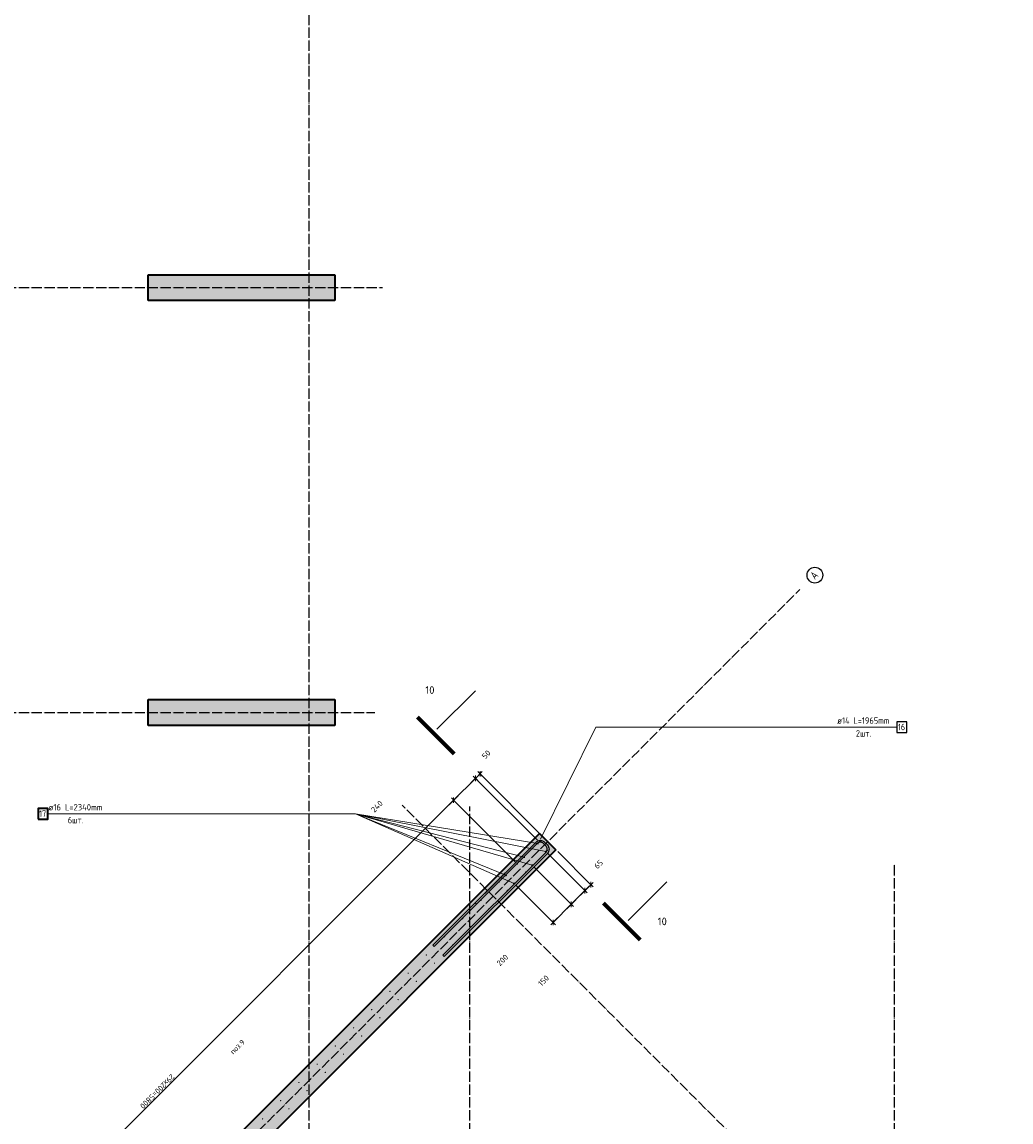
# Model space of a CAD drawing. Header units: millimetres. Extents: x -2995 to 60896, y -2809 to 57831.
# Tile 26 of 169: x 11670 to 19354, y 18619 to 27163. Entities that reach past the tile are written whole.
import ezdxf

# ---------------------------------------------------------------- set-up
doc = ezdxf.new("R2010")
doc.units = ezdxf.units.MM
doc.header["$PDMODE"] = 65
doc.linetypes.add('______11', pattern=[100, 80, -10, 0, -10])
doc.linetypes.add('______5', pattern=[220, 160, -20, 20, -20])
for name, color, linetype, lineweight in [('Standard', 7, 'Continuous', 25), ('Арм.стержн. вертикальными 1', 22, 'Continuous', 35), ('Арм.стержн.горизонт. 2', 202, 'Continuous', 35), ('Обозначение разреза_ общее', 7, 'Continuous', 25), ('Размерная линия_ общее', 7, 'Continuous', 13)]:
    doc.layers.add(name, color=color, linetype=linetype, lineweight=lineweight)
doc.layers.add('Арм.стержн. вертикальными 2', color=7, linetype='Continuous', lineweight=35, true_color=0x006e00)
doc.layers.add('Осевая линия_ общее', color=7, linetype='______5', lineweight=13, true_color=0xa0a0a0)
doc.styles.add('ISOCPEUR', font='ISOCPEUR')
doc.dimstyles.new('DIMSTYLE_16', dxfattribs={"dimtxt": 44, "dimasz": 50, "dimexe": 0, "dimexo": 0, "dimgap": 22, "dimtad": 0, "dimdec": 0, "dimrnd": 5, "dimzin": 12, "dimdsep": 46, "dimtxsty": 'ISOCPEUR', "dimblk1": 'ALL_ML_STRICH', "dimblk2": 'ALL_ML_STRICH', "dimsah": 1, "dimcen": 0, "dimclrd": 7, "dimclre": 256, "dimclrt": 7, "dimadec": 0, "dimazin": 0, "dimtfac": 1, "dimtdec": 0, "dimtix": 1, "dimtmove": 2, "dimatfit": 3, "dimfxl": 0, "dimtzin": 0, "dimlwd": 0, "dimlwe": -3, "dimarcsym": 0})
doc.dimstyles.new('DIMSTYLE_3', dxfattribs={"dimtxt": 44, "dimasz": 50, "dimexe": 0, "dimexo": 0, "dimgap": 22, "dimtad": 2, "dimdec": 0, "dimrnd": 5, "dimzin": 12, "dimdsep": 46, "dimtxsty": 'ISOCPEUR', "dimblk1": 'ALL_ML_STRICH', "dimblk2": 'ALL_ML_STRICH', "dimsah": 1, "dimcen": 0, "dimclrd": 7, "dimclre": 256, "dimclrt": 7, "dimadec": 0, "dimazin": 0, "dimtfac": 1, "dimtdec": 0, "dimtix": 1, "dimtmove": 2, "dimatfit": 3, "dimfxl": 0, "dimtvp": 1.2, "dimtzin": 0, "dimlwd": 0, "dimlwe": -3, "dimarcsym": 0})
doc.dimstyles.new('DIMSTYLE_5', dxfattribs={"dimtxt": 44, "dimasz": 50, "dimexe": 0, "dimexo": 0, "dimgap": 22, "dimtad": 2, "dimdec": 0, "dimrnd": 5, "dimzin": 12, "dimdsep": 46, "dimtxsty": 'ISOCPEUR', "dimblk1": 'ALL_ML_STRICH', "dimblk2": 'ALL_ML_STRICH', "dimsah": 1, "dimcen": 0, "dimclrd": 7, "dimclre": 256, "dimclrt": 7, "dimadec": 0, "dimazin": 0, "dimtfac": 1, "dimtdec": 0, "dimtix": 1, "dimtmove": 2, "dimatfit": 3, "dimfxl": 0, "dimtzin": 0, "dimlwd": 0, "dimlwe": -3, "dimarcsym": 0})

# ---------------------------------------------------------------- blocks, each defined once
blk = doc.blocks.new('СЛОЖНЫЙ_ОБЪЕКТ_0')
at = {"layer": 'Осевая линия_ общее', "color": 253, "linetype": '______11', "lineweight": -3, "true_color": 0xa0a0a0, "transparency": 33554687}
for p, q in [((13900, -2590), (13900, 47490)), ((-2770, 25100), (14470, 25100)), ((552.2, 5594.3), (17713.7, 22755.7)), ((-2770, 21800), (14410, 21800)), ((21086.6, 14616.9), (14623.6, 21079.9)), ((15150, -2590), (15150, 21070)), ((18450, -2590), (18450, 20630))]:
    blk.add_line(p, q, dxfattribs=at)
at = {"layer": 'Осевая линия_ общее', "color": 7, "linetype": 'Continuous', "lineweight": 25, "transparency": 33554687}
blk.add_circle((17830.4, 22866.9), 61.2, dxfattribs=at)
at = {"layer": 'Осевая линия_ общее', "color": 7, "linetype": 'Continuous', "lineweight": 25, "transparency": 33554687, "insert": (17829.7, 22829.4), "char_height": 60, "width": 78.529, "attachment_point": 7, "rotation": 45, "style": 'ISOCPEUR'}
blk.add_mtext('\\W0.82;А', dxfattribs=at)
blk = doc.blocks.new('ALL_ML_STRICH')
at = {"color": 0, "linetype": 'ByBlock', "lineweight": -2}
for p, q in [((-1, 0), (0.5, 0)), ((-0.3, -0.3), (0.3, 0.3)), ((0, -0.5), (0, 0.5))]:
    blk.add_line(p, q, dxfattribs=at)
blk = doc.blocks.new('*D632')
at = {"layer": 'DEFPOINTS', "color": 7, "linetype": 'Continuous', "lineweight": 13, "transparency": 33554687}
for p in [(15228.4, 21323.6), (15688.2, 20793.2), (15723.5, 20828.5)]:
    blk.add_point(p, dxfattribs=at)
at = {"layer": 'Размерная линия_ общее', "color": 7, "linetype": 'Continuous', "lineweight": -2, "transparency": 33554687}
blk.add_line((15228.4, 21323.6), (15193.1, 21288.3), dxfattribs=at)
at = {"layer": 'Размерная линия_ общее', "color": 253, "linetype": 'Continuous', "lineweight": -2, "true_color": 0xa0a0a0, "transparency": 33554687}
for p, q in [((15674, 20807.3), (15193.1, 21288.3)), ((15709.4, 20842.7), (15228.4, 21323.6))]:
    blk.add_line(p, q, dxfattribs=at)
at = {"layer": 'Размерная линия_ общее', "color": 7, "linetype": 'Continuous', "lineweight": 13, "transparency": 33554687, "xscale": 49.99999999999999, "yscale": 50, "zscale": 50}
for p, rotation in [((15193.1, 21288.3), 225.0000000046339), ((15228.4, 21323.6), 45.00000000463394)]:
    blk.add_blockref('ALL_ML_STRICH', p, dxfattribs=dict(at, rotation=rotation))
at = {"layer": 'Размерная линия_ общее', "color": 7, "linetype": 'Continuous', "lineweight": 13, "transparency": 33554687, "insert": (15276.7, 21473.5), "char_height": 44, "width": 88, "attachment_point": 5, "rotation": 45, "style": 'ISOCPEUR'}
blk.add_mtext('\\A1;{50}', dxfattribs=at)
blk = doc.blocks.new('*D633')
at = {"layer": 'DEFPOINTS', "color": 7, "linetype": 'Continuous', "lineweight": 13, "transparency": 33554687}
for p in [(15193.1, 21288.3), (15688.2, 20793.2), (15518.5, 20623.5)]:
    blk.add_point(p, dxfattribs=at)
at = {"layer": 'Размерная линия_ общее', "color": 7, "linetype": 'Continuous', "lineweight": -2, "transparency": 33554687}
blk.add_line((15193.1, 21288.3), (15023.4, 21118.6), dxfattribs=at)
at = {"layer": 'Размерная линия_ общее', "color": 253, "linetype": 'Continuous', "lineweight": -2, "true_color": 0xa0a0a0, "transparency": 33554687}
for p, q in [((15674, 20807.3), (15193.1, 21288.3)), ((15504.3, 20637.6), (15023.4, 21118.6))]:
    blk.add_line(p, q, dxfattribs=at)
at = {"layer": 'Размерная линия_ общее', "color": 7, "linetype": 'Continuous', "lineweight": 13, "transparency": 33554687, "xscale": 49.99999999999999, "yscale": 50, "zscale": 50}
for p, rotation in [((15193.1, 21288.3), 45.00000000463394), ((15023.4, 21118.6), 225.0000000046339)]:
    blk.add_blockref('ALL_ML_STRICH', p, dxfattribs=dict(at, rotation=rotation))
at = {"layer": 'Размерная линия_ общее', "color": 7, "linetype": 'Continuous', "lineweight": 13, "transparency": 33554687, "insert": (14427.3, 21070.4), "char_height": 44, "width": 132, "attachment_point": 5, "rotation": 45, "style": 'ISOCPEUR'}
blk.add_mtext('\\A1;{240}', dxfattribs=at)
blk = doc.blocks.new('*D634')
at = {"layer": 'DEFPOINTS', "color": 7, "linetype": 'Continuous', "lineweight": 13, "transparency": 33554687}
for p in [(15023.4, 21118.6), (15518.5, 20623.5), (11417.2, 16522.2)]:
    blk.add_point(p, dxfattribs=at)
at = {"layer": 'Размерная линия_ общее', "color": 7, "linetype": 'Continuous', "lineweight": -2, "transparency": 33554687}
blk.add_line((15023.4, 21118.6), (10922.1, 17017.3), dxfattribs=at)
at = {"layer": 'Размерная линия_ общее', "color": 253, "linetype": 'Continuous', "lineweight": -2, "true_color": 0xa0a0a0, "transparency": 33554687}
for p, q in [((15504.3, 20637.6), (15023.4, 21118.6)), ((11403.1, 16536.4), (10922.1, 17017.3))]:
    blk.add_line(p, q, dxfattribs=at)
at = {"layer": 'Размерная линия_ общее', "color": 7, "linetype": 'Continuous', "lineweight": 13, "transparency": 33554687, "xscale": 49.99999999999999, "yscale": 50, "zscale": 50}
for p, rotation in [((15023.4, 21118.6), 45.00000000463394), ((10922.1, 17017.3), 225.0000000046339)]:
    blk.add_blockref('ALL_ML_STRICH', p, dxfattribs=dict(at, rotation=rotation))
at = {"layer": 'Размерная линия_ общее', "color": 7, "linetype": 'Continuous', "lineweight": 13, "transparency": 33554687, "insert": (12861, 18964.7), "char_height": 44, "width": 2.2, "attachment_point": 1, "rotation": 225, "line_spacing_factor": 0.60241, "style": 'ISOCPEUR'}
blk.add_mtext('\\W0.91;29х200=5800', dxfattribs=at)
blk = doc.blocks.new('*D641')
at = {"layer": 'DEFPOINTS', "color": 7, "linetype": 'Continuous', "lineweight": 13, "transparency": 33554687}
for p in [(15634.8, 20613.2), (15493.4, 20471.8), (15796.1, 20169)]:
    blk.add_point(p, dxfattribs=at)
at = {"layer": 'Размерная линия_ общее', "color": 253, "linetype": 'Continuous', "lineweight": -2, "true_color": 0xa0a0a0, "transparency": 33554687}
for p, q in [((15648.9, 20599.1), (15937.6, 20310.4)), ((15507.5, 20457.6), (15796.1, 20169))]:
    blk.add_line(p, q, dxfattribs=at)
at = {"layer": 'Размерная линия_ общее', "color": 7, "linetype": 'Continuous', "lineweight": -2, "transparency": 33554687}
blk.add_line((15796.1, 20169), (15937.6, 20310.4), dxfattribs=at)
at = {"layer": 'Размерная линия_ общее', "color": 7, "linetype": 'Continuous', "lineweight": 13, "transparency": 33554687, "yscale": 50, "zscale": 50}
for p, xscale, rotation in [((15937.6, 20310.4), 50.00000000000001, 45.00000000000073), ((15796.1, 20169), 50, 225.0000000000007)]:
    blk.add_blockref('ALL_ML_STRICH', p, dxfattribs=dict(at, xscale=xscale, rotation=rotation))
at = {"layer": 'Размерная линия_ общее', "color": 7, "linetype": 'Continuous', "lineweight": 13, "transparency": 33554687, "insert": (15402, 19876.7), "char_height": 44, "width": 132, "attachment_point": 5, "rotation": 45, "style": 'ISOCPEUR'}
blk.add_mtext('\\A1;{200}', dxfattribs=at)
blk = doc.blocks.new('*D642')
at = {"layer": 'DEFPOINTS', "color": 7, "linetype": 'Continuous', "lineweight": 13, "transparency": 33554687}
for p in [(15740.9, 20719.3), (15634.8, 20613.2), (15937.6, 20310.4)]:
    blk.add_point(p, dxfattribs=at)
at = {"layer": 'Размерная линия_ общее', "color": 253, "linetype": 'Continuous', "lineweight": -2, "true_color": 0xa0a0a0, "transparency": 33554687}
for p, q in [((15755, 20705.1), (16043.6, 20416.5)), ((15648.9, 20599.1), (15937.6, 20310.4))]:
    blk.add_line(p, q, dxfattribs=at)
at = {"layer": 'Размерная линия_ общее', "color": 7, "linetype": 'Continuous', "lineweight": -2, "transparency": 33554687}
blk.add_line((15937.6, 20310.4), (16043.6, 20416.5), dxfattribs=at)
at = {"layer": 'Размерная линия_ общее', "color": 7, "linetype": 'Continuous', "lineweight": 13, "transparency": 33554687, "yscale": 50, "zscale": 50}
for p, xscale, rotation in [((16043.6, 20416.5), 50.00000000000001, 45.00000000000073), ((15937.6, 20310.4), 50, 225.0000000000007)]:
    blk.add_blockref('ALL_ML_STRICH', p, dxfattribs=dict(at, xscale=xscale, rotation=rotation))
at = {"layer": 'Размерная линия_ общее', "color": 7, "linetype": 'Continuous', "lineweight": 13, "transparency": 33554687, "insert": (15721.9, 19717.2), "char_height": 44, "width": 132, "attachment_point": 5, "rotation": 45, "style": 'ISOCPEUR'}
blk.add_mtext('\\A1;{150}', dxfattribs=at)
blk = doc.blocks.new('*D643')
at = {"layer": 'DEFPOINTS', "color": 7, "linetype": 'Continuous', "lineweight": 13, "transparency": 33554687}
for p in [(15740.9, 20719.3), (15818.6, 20733.4), (16043.6, 20416.5)]:
    blk.add_point(p, dxfattribs=at)
at = {"layer": 'Размерная линия_ общее', "color": 253, "linetype": 'Continuous', "lineweight": -2, "true_color": 0xa0a0a0, "transparency": 33554687}
for p, q in [((15755, 20705.1), (16043.6, 20416.5)), ((15832.8, 20719.3), (16089.6, 20462.4))]:
    blk.add_line(p, q, dxfattribs=at)
at = {"layer": 'Размерная линия_ общее', "color": 7, "linetype": 'Continuous', "lineweight": -2, "transparency": 33554687}
blk.add_line((16043.6, 20416.5), (16089.6, 20462.4), dxfattribs=at)
at = {"layer": 'Размерная линия_ общее', "color": 7, "linetype": 'Continuous', "lineweight": 13, "transparency": 33554687, "yscale": 50, "zscale": 50}
for p, xscale, rotation in [((16043.6, 20416.5), 50, 225.0000000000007), ((16089.6, 20462.4), 50.00000000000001, 45.00000000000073)]:
    blk.add_blockref('ALL_ML_STRICH', p, dxfattribs=dict(at, xscale=xscale, rotation=rotation))
at = {"layer": 'Размерная линия_ общее', "color": 7, "linetype": 'Continuous', "lineweight": 13, "transparency": 33554687, "insert": (16149.1, 20620.7), "char_height": 44, "width": 88, "attachment_point": 5, "rotation": 45, "style": 'ISOCPEUR'}
blk.add_mtext('\\A1;{65}', dxfattribs=at)

msp = doc.modelspace()

# ---------------------------------------------------------------- hatches: boundary and pattern name
at = {"linetype": 'Continuous', "lineweight": 25, "transparency": 33554687}
for points in [[(14100, 25000), (14100, 25200), (12650, 25200), (12650, 25000)], [(14100, 21700), (14100, 21900), (12650, 21900), (12650, 21700)], [(9511.2, 14680.6), (9638.5, 14553.3), (15818.6, 20733.4), (15691.3, 20860.7)]]:
    msp.add_hatch(color=7, dxfattribs=at).paths.add_polyline_path(points)
at = {"layer": 'Арм.стержн. вертикальными 1', "linetype": 'Continuous', "lineweight": 50, "transparency": 33554687}
for points in [[(15693.2, 20793.2), (15692.8, 20795.1), (15691.7, 20796.7), (15690.1, 20797.8), (15688.2, 20798.2), (15686.2, 20797.8), (15684.6, 20796.7), (15683.5, 20795.1), (15683.2, 20793.2), (15683.5, 20791.3), (15684.6, 20789.6), (15686.2, 20788.6), (15688.2, 20788.2), (15690.1, 20788.6), (15691.7, 20789.6), (15692.8, 20791.3)], [(15756.5, 20729.9), (15756.1, 20731.8), (15755, 20733.4), (15753.4, 20734.5), (15751.5, 20734.9), (15749.6, 20734.5), (15747.9, 20733.4), (15746.8, 20731.8), (15746.5, 20729.9), (15746.8, 20728), (15747.9, 20726.3), (15749.6, 20725.2), (15751.5, 20724.9), (15753.4, 20725.2), (15755, 20726.3), (15756.1, 20728)], [(15523.5, 20623.5), (15523.1, 20625.4), (15522, 20627), (15520.4, 20628.1), (15518.5, 20628.5), (15516.5, 20628.1), (15514.9, 20627), (15513.8, 20625.4), (15513.5, 20623.5), (15513.8, 20621.6), (15514.9, 20619.9), (15516.5, 20618.8), (15518.5, 20618.5), (15520.4, 20618.8), (15522, 20619.9), (15523.1, 20621.6)], [(15586.7, 20560.2), (15586.4, 20562.1), (15585.3, 20563.7), (15583.7, 20564.8), (15581.7, 20565.2), (15579.8, 20564.8), (15578.2, 20563.7), (15577.1, 20562.1), (15576.7, 20560.2), (15577.1, 20558.3), (15578.2, 20556.6), (15579.8, 20555.6), (15581.7, 20555.2), (15583.7, 20555.6), (15585.3, 20556.6), (15586.4, 20558.3)], [(15382, 20482), (15381.6, 20484), (15380.6, 20485.6), (15378.9, 20486.7), (15377, 20487), (15375.1, 20486.7), (15373.5, 20485.6), (15372.4, 20484), (15372, 20482), (15372.4, 20480.1), (15373.5, 20478.5), (15375.1, 20477.4), (15377, 20477), (15378.9, 20477.4), (15380.6, 20478.5), (15381.6, 20480.1)], [(15445.3, 20418.8), (15444.9, 20420.7), (15443.9, 20422.3), (15442.2, 20423.4), (15440.3, 20423.8), (15438.4, 20423.4), (15436.8, 20422.3), (15435.7, 20420.7), (15435.3, 20418.8), (15435.7, 20416.8), (15436.8, 20415.2), (15438.4, 20414.1), (15440.3, 20413.8), (15442.2, 20414.1), (15443.9, 20415.2), (15444.9, 20416.8)], [(15240.6, 20340.6), (15240.2, 20342.5), (15239.1, 20344.2), (15237.5, 20345.2), (15235.6, 20345.6), (15233.7, 20345.2), (15232.1, 20344.2), (15231, 20342.5), (15230.6, 20340.6), (15231, 20338.7), (15232.1, 20337.1), (15233.7, 20336), (15235.6, 20335.6), (15237.5, 20336), (15239.1, 20337.1), (15240.2, 20338.7)], [(15303.9, 20277.3), (15303.5, 20279.3), (15302.4, 20280.9), (15300.8, 20282), (15298.9, 20282.3), (15297, 20282), (15295.4, 20280.9), (15294.3, 20279.3), (15293.9, 20277.3), (15294.3, 20275.4), (15295.4, 20273.8), (15297, 20272.7), (15298.9, 20272.3), (15300.8, 20272.7), (15302.4, 20273.8), (15303.5, 20275.4)], [(15099.2, 20199.2), (15098.8, 20201.1), (15097.7, 20202.7), (15096.1, 20203.8), (15094.2, 20204.2), (15092.3, 20203.8), (15090.7, 20202.7), (15089.6, 20201.1), (15089.2, 20199.2), (15089.6, 20197.3), (15090.7, 20195.7), (15092.3, 20194.6), (15094.2, 20194.2), (15096.1, 20194.6), (15097.7, 20195.7), (15098.8, 20197.3)], [(15162.5, 20135.9), (15162.1, 20137.8), (15161, 20139.5), (15159.4, 20140.5), (15157.5, 20140.9), (15155.6, 20140.5), (15153.9, 20139.5), (15152.9, 20137.8), (15152.5, 20135.9), (15152.9, 20134), (15153.9, 20132.4), (15155.6, 20131.3), (15157.5, 20130.9), (15159.4, 20131.3), (15161, 20132.4), (15162.1, 20134)], [(14957.8, 20057.8), (14957.4, 20059.7), (14956.3, 20061.3), (14954.7, 20062.4), (14952.8, 20062.8), (14950.9, 20062.4), (14949.2, 20061.3), (14948.1, 20059.7), (14947.8, 20057.8), (14948.1, 20055.9), (14949.2, 20054.2), (14950.9, 20053.2), (14952.8, 20052.8), (14954.7, 20053.2), (14956.3, 20054.2), (14957.4, 20055.9)], [(15021.1, 19994.5), (15020.7, 19996.4), (15019.6, 19998), (15018, 19999.1), (15016.1, 19999.5), (15014.1, 19999.1), (15012.5, 19998), (15011.4, 19996.4), (15011.1, 19994.5), (15011.4, 19992.6), (15012.5, 19991), (15014.1, 19989.9), (15016.1, 19989.5), (15018, 19989.9), (15019.6, 19991), (15020.7, 19992.6)], [(14816.3, 19916.4), (14816, 19918.3), (14814.9, 19919.9), (14813.3, 19921), (14811.3, 19921.4), (14809.4, 19921), (14807.8, 19919.9), (14806.7, 19918.3), (14806.3, 19916.4), (14806.7, 19914.4), (14807.8, 19912.8), (14809.4, 19911.7), (14811.3, 19911.4), (14813.3, 19911.7), (14814.9, 19912.8), (14816, 19914.4)], [(14879.6, 19853.1), (14879.3, 19855), (14878.2, 19856.6), (14876.5, 19857.7), (14874.6, 19858.1), (14872.7, 19857.7), (14871.1, 19856.6), (14870, 19855), (14869.6, 19853.1), (14870, 19851.2), (14871.1, 19849.5), (14872.7, 19848.5), (14874.6, 19848.1), (14876.5, 19848.5), (14878.2, 19849.5), (14879.3, 19851.2)], [(14674.9, 19774.9), (14674.5, 19776.9), (14673.5, 19778.5), (14671.8, 19779.6), (14669.9, 19779.9), (14668, 19779.6), (14666.4, 19778.5), (14665.3, 19776.9), (14664.9, 19774.9), (14665.3, 19773), (14666.4, 19771.4), (14668, 19770.3), (14669.9, 19769.9), (14671.8, 19770.3), (14673.5, 19771.4), (14674.5, 19773)], [(14738.2, 19711.7), (14737.8, 19713.6), (14736.7, 19715.2), (14735.1, 19716.3), (14733.2, 19716.7), (14731.3, 19716.3), (14729.7, 19715.2), (14728.6, 19713.6), (14728.2, 19711.7), (14728.6, 19709.7), (14729.7, 19708.1), (14731.3, 19707), (14733.2, 19706.7), (14735.1, 19707), (14736.7, 19708.1), (14737.8, 19709.7)], [(14533.5, 19633.5), (14533.1, 19635.4), (14532, 19637.1), (14530.4, 19638.1), (14528.5, 19638.5), (14526.6, 19638.1), (14525, 19637.1), (14523.9, 19635.4), (14523.5, 19633.5), (14523.9, 19631.6), (14525, 19630), (14526.6, 19628.9), (14528.5, 19628.5), (14530.4, 19628.9), (14532, 19630), (14533.1, 19631.6)], [(14596.8, 19570.2), (14596.4, 19572.1), (14595.3, 19573.8), (14593.7, 19574.9), (14591.8, 19575.2), (14589.9, 19574.9), (14588.3, 19573.8), (14587.2, 19572.1), (14586.8, 19570.2), (14587.2, 19568.3), (14588.3, 19566.7), (14589.9, 19565.6), (14591.8, 19565.2), (14593.7, 19565.6), (14595.3, 19566.7), (14596.4, 19568.3)], [(14392.1, 19492.1), (14391.7, 19494), (14390.6, 19495.6), (14389, 19496.7), (14387.1, 19497.1), (14385.2, 19496.7), (14383.5, 19495.6), (14382.5, 19494), (14382.1, 19492.1), (14382.5, 19490.2), (14383.5, 19488.6), (14385.2, 19487.5), (14387.1, 19487.1), (14389, 19487.5), (14390.6, 19488.6), (14391.7, 19490.2)], [(14455.4, 19428.8), (14455, 19430.7), (14453.9, 19432.3), (14452.3, 19433.4), (14450.4, 19433.8), (14448.5, 19433.4), (14446.8, 19432.3), (14445.8, 19430.7), (14445.4, 19428.8), (14445.8, 19426.9), (14446.8, 19425.3), (14448.5, 19424.2), (14450.4, 19423.8), (14452.3, 19424.2), (14453.9, 19425.3), (14455, 19426.9)], [(14250.7, 19350.7), (14250.3, 19352.6), (14249.2, 19354.2), (14247.6, 19355.3), (14245.7, 19355.7), (14243.7, 19355.3), (14242.1, 19354.2), (14241, 19352.6), (14240.7, 19350.7), (14241, 19348.8), (14242.1, 19347.1), (14243.7, 19346.1), (14245.7, 19345.7), (14247.6, 19346.1), (14249.2, 19347.1), (14250.3, 19348.8)], [(14313.9, 19287.4), (14313.6, 19289.3), (14312.5, 19290.9), (14310.9, 19292), (14308.9, 19292.4), (14307, 19292), (14305.4, 19290.9), (14304.3, 19289.3), (14303.9, 19287.4), (14304.3, 19285.5), (14305.4, 19283.9), (14307, 19282.8), (14308.9, 19282.4), (14310.9, 19282.8), (14312.5, 19283.9), (14313.6, 19285.5)], [(14109.2, 19209.3), (14108.9, 19211.2), (14107.8, 19212.8), (14106.2, 19213.9), (14104.2, 19214.3), (14102.3, 19213.9), (14100.7, 19212.8), (14099.6, 19211.2), (14099.2, 19209.3), (14099.6, 19207.3), (14100.7, 19205.7), (14102.3, 19204.6), (14104.2, 19204.3), (14106.2, 19204.6), (14107.8, 19205.7), (14108.9, 19207.3)], [(14172.5, 19146), (14172.1, 19147.9), (14171.1, 19149.5), (14169.4, 19150.6), (14167.5, 19151), (14165.6, 19150.6), (14164, 19149.5), (14162.9, 19147.9), (14162.5, 19146), (14162.9, 19144.1), (14164, 19142.4), (14165.6, 19141.3), (14167.5, 19141), (14169.4, 19141.3), (14171.1, 19142.4), (14172.1, 19144.1)], [(13967.8, 19067.8), (13967.4, 19069.7), (13966.4, 19071.4), (13964.7, 19072.5), (13962.8, 19072.8), (13960.9, 19072.5), (13959.3, 19071.4), (13958.2, 19069.7), (13957.8, 19067.8), (13958.2, 19065.9), (13959.3, 19064.3), (13960.9, 19063.2), (13962.8, 19062.8), (13964.7, 19063.2), (13966.4, 19064.3), (13967.4, 19065.9)], [(14031.1, 19004.5), (14030.7, 19006.5), (14029.6, 19008.1), (14028, 19009.2), (14026.1, 19009.5), (14024.2, 19009.2), (14022.6, 19008.1), (14021.5, 19006.5), (14021.1, 19004.5), (14021.5, 19002.6), (14022.6, 19001), (14024.2, 18999.9), (14026.1, 18999.5), (14028, 18999.9), (14029.6, 19001), (14030.7, 19002.6)], [(13826.4, 18926.4), (13826, 18928.3), (13824.9, 18929.9), (13823.3, 18931), (13821.4, 18931.4), (13819.5, 18931), (13817.9, 18929.9), (13816.8, 18928.3), (13816.4, 18926.4), (13816.8, 18924.5), (13817.9, 18922.9), (13819.5, 18921.8), (13821.4, 18921.4), (13823.3, 18921.8), (13824.9, 18922.9), (13826, 18924.5)], [(13889.7, 18863.1), (13889.3, 18865), (13888.2, 18866.7), (13886.6, 18867.7), (13884.7, 18868.1), (13882.8, 18867.7), (13881.1, 18866.7), (13880.1, 18865), (13879.7, 18863.1), (13880.1, 18861.2), (13881.1, 18859.6), (13882.8, 18858.5), (13884.7, 18858.1), (13886.6, 18858.5), (13888.2, 18859.6), (13889.3, 18861.2)], [(13685, 18785), (13684.6, 18786.9), (13683.5, 18788.5), (13681.9, 18789.6), (13680, 18790), (13678.1, 18789.6), (13676.4, 18788.5), (13675.4, 18786.9), (13675, 18785), (13675.4, 18783.1), (13676.4, 18781.5), (13678.1, 18780.4), (13680, 18780), (13681.9, 18780.4), (13683.5, 18781.5), (13684.6, 18783.1)], [(13748.3, 18721.7), (13747.9, 18723.6), (13746.8, 18725.2), (13745.2, 18726.3), (13743.3, 18726.7), (13741.3, 18726.3), (13739.7, 18725.2), (13738.6, 18723.6), (13738.3, 18721.7), (13738.6, 18719.8), (13739.7, 18718.2), (13741.3, 18717.1), (13743.3, 18716.7), (13745.2, 18717.1), (13746.8, 18718.2), (13747.9, 18719.8)], [(13543.6, 18643.6), (13543.2, 18645.5), (13542.1, 18647.1), (13540.5, 18648.2), (13538.6, 18648.6), (13536.6, 18648.2), (13535, 18647.1), (13533.9, 18645.5), (13533.6, 18643.6), (13533.9, 18641.7), (13535, 18640), (13536.6, 18639), (13538.6, 18638.6), (13540.5, 18639), (13542.1, 18640), (13543.2, 18641.7)]]:
    msp.add_hatch(color=4, dxfattribs=at).paths.add_polyline_path(points)
at = {"layer": 'Арм.стержн. вертикальными 2', "linetype": 'Continuous', "lineweight": 50, "transparency": 33554687}
for points in [[(15685.2, 20782.9), (15684.6, 20786), (15682.8, 20788.6), (15680.2, 20790.3), (15677.2, 20790.9), (15674.1, 20790.3), (15671.5, 20788.6), (15669.8, 20786), (15669.2, 20782.9), (15669.8, 20779.9), (15671.5, 20777.3), (15674.1, 20775.5), (15677.2, 20774.9), (15680.2, 20775.5), (15682.8, 20777.3), (15684.6, 20779.9)], [(15579.1, 20676.9), (15578.5, 20679.9), (15576.8, 20682.5), (15574.2, 20684.3), (15571.1, 20684.9), (15568.1, 20684.3), (15565.5, 20682.5), (15563.7, 20679.9), (15563.1, 20676.9), (15563.7, 20673.8), (15565.5, 20671.2), (15568.1, 20669.5), (15571.1, 20668.9), (15574.2, 20669.5), (15576.8, 20671.2), (15578.5, 20673.8)], [(15748.9, 20719.3), (15748.3, 20722.3), (15746.5, 20724.9), (15743.9, 20726.7), (15740.9, 20727.3), (15737.8, 20726.7), (15735.2, 20724.9), (15733.5, 20722.3), (15732.9, 20719.3), (15733.5, 20716.2), (15735.2, 20713.6), (15737.8, 20711.9), (15740.9, 20711.3), (15743.9, 20711.9), (15746.5, 20713.6), (15748.3, 20716.2)], [(15642.8, 20613.2), (15642.2, 20616.3), (15640.4, 20618.9), (15637.9, 20620.6), (15634.8, 20621.2), (15631.7, 20620.6), (15629.1, 20618.9), (15627.4, 20616.3), (15626.8, 20613.2), (15627.4, 20610.1), (15629.1, 20607.5), (15631.7, 20605.8), (15634.8, 20605.2), (15637.9, 20605.8), (15640.4, 20607.5), (15642.2, 20610.1)], [(15437.7, 20535.5), (15437.1, 20538.5), (15435.3, 20541.1), (15432.8, 20542.8), (15429.7, 20543.5), (15426.6, 20542.8), (15424, 20541.1), (15422.3, 20538.5), (15421.7, 20535.5), (15422.3, 20532.4), (15424, 20529.8), (15426.6, 20528.1), (15429.7, 20527.5), (15432.8, 20528.1), (15435.3, 20529.8), (15437.1, 20532.4)], [(15501.4, 20471.8), (15500.8, 20474.8), (15499, 20477.4), (15496.4, 20479.2), (15493.4, 20479.8), (15490.3, 20479.2), (15487.7, 20477.4), (15486, 20474.8), (15485.4, 20471.8), (15486, 20468.7), (15487.7, 20466.1), (15490.3, 20464.4), (15493.4, 20463.8), (15496.4, 20464.4), (15499, 20466.1), (15500.8, 20468.7)]]:
    msp.add_hatch(color=7, dxfattribs=at).paths.add_polyline_path(points)

# ---------------------------------------------------------------- linework, layer by layer
at = {"color": 7, "linetype": 'Continuous', "lineweight": 35, "transparency": 33554687}
for p, q in [((12650, 25000), (12650, 25200)), ((12650, 25200), (14100, 25200)), ((14100, 25200), (14100, 25000)), ((14100, 25000), (12650, 25000)), ((12650, 21700), (12650, 21900)), ((12650, 21900), (14100, 21900)), ((14100, 21900), (14100, 21700)), ((14100, 21700), (12650, 21700)), ((9511.2, 14680.6), (15691.3, 20860.7)), ((15691.3, 20860.7), (15818.6, 20733.4)), ((15818.6, 20733.4), (9638.5, 14553.3))]:
    msp.add_line(p, q, dxfattribs=at)
at = {"layer": 'Арм.стержн. вертикальными 2', "color": 7, "linetype": 'Continuous', "lineweight": 13, "transparency": 33554687}
for p, q in [((11871.3, 21012.4), (14261.3, 21012.4)), ((14261.3, 21012.4), (15634.8, 20613.2)), ((14261.3, 21012.4), (15429.7, 20535.5)), ((14261.3, 21012.4), (15493.4, 20471.8)), ((14261.3, 21012.4), (15571.1, 20676.9)), ((14261.3, 21012.4), (15740.9, 20719.3)), ((14261.3, 21012.4), (15677.2, 20782.9))]:
    msp.add_line(p, q, dxfattribs=at)
at = {"layer": 'Арм.стержн. вертикальными 2', "color": 7, "linetype": 'Continuous', "lineweight": 35, "transparency": 33554687}
msp.add_lwpolyline([(11794.6, 20970.8), (11871.3, 20970.8), (11871.3, 21054.1), (11794.6, 21054.1), (11794.6, 20970.8)], dxfattribs=at)
at = {"layer": 'Арм.стержн.горизонт. 2', "color": 7, "linetype": 'Continuous', "lineweight": 13, "transparency": 33554687}
for q in [(15697, 20816.9), (15697, 20816.9), (18467.4, 21685.7)]:
    msp.add_line((16127.4, 21685.7), q, dxfattribs=at)
at = {"layer": 'Арм.стержн.горизонт. 2', "color": 7, "linetype": 'Continuous', "lineweight": 25, "transparency": 33554687}
for points in [[(18467.4, 21644), (18544.1, 21644), (18544.1, 21727.3), (18467.4, 21727.3), (18467.4, 21644)], [(14862.8, 19992.2), (15664, 20793.8), (15670.9, 20799), (15679.3, 20803.2), (15688.3, 20805.7), (15697, 20806.5), (15705.8, 20805.7), (15714.8, 20803.2), (15723.2, 20799), (15730.1, 20793.8), (15751.7, 20772.1), (15756.9, 20765.3), (15761.1, 20756.9), (15763.7, 20747.9), (15764.5, 20739.1), (15763.7, 20730.4), (15761.1, 20721.3), (15756.9, 20713), (15751.7, 20706.1), (14950.5, 19904.6), (14940.6, 19914.5), (15741.1, 20715.3), (15745, 20720.4), (15748, 20726.4), (15749.9, 20732.9), (15750.4, 20739.1), (15749.9, 20745.3), (15748, 20751.8), (15745, 20757.8), (15741.1, 20762.9), (15720.8, 20783.2), (15715.7, 20787), (15709.7, 20790.1), (15703.2, 20791.9), (15697, 20792.5), (15690.8, 20791.9), (15684.4, 20790.1), (15678.3, 20787), (15673.2, 20783.2), (14872.7, 19982.3), (14862.8, 19992.2)], [(14862.8, 19992.2), (15664, 20793.8), (15670.9, 20799), (15679.3, 20803.2), (15688.3, 20805.7), (15697, 20806.5), (15705.8, 20805.7), (15714.8, 20803.2), (15723.2, 20799), (15730.1, 20793.8), (15751.7, 20772.1), (15756.9, 20765.3), (15761.1, 20756.9), (15763.7, 20747.9), (15764.5, 20739.1), (15763.7, 20730.4), (15761.1, 20721.3), (15756.9, 20713), (15751.7, 20706.1), (14950.5, 19904.6), (14940.6, 19914.5), (15741.1, 20715.3), (15745, 20720.4), (15748, 20726.4), (15749.9, 20732.9), (15750.4, 20739.1), (15749.9, 20745.3), (15748, 20751.8), (15745, 20757.8), (15741.1, 20762.9), (15720.8, 20783.2), (15715.7, 20787), (15709.7, 20790.1), (15703.2, 20791.9), (15697, 20792.5), (15690.8, 20791.9), (15684.4, 20790.1), (15678.3, 20787), (15673.2, 20783.2), (14872.7, 19982.3), (14862.8, 19992.2)], [(15190.8, 20320.4), (15664, 20793.8), (15670.9, 20799), (15679.3, 20803.2), (15688.3, 20805.7), (15697, 20806.5), (15705.8, 20805.7), (15714.8, 20803.2), (15723.2, 20799), (15730.1, 20793.8), (15751.7, 20772.1), (15756.9, 20765.3), (15761.1, 20756.9), (15763.7, 20747.9), (15764.5, 20739.1), (15763.7, 20730.4), (15761.1, 20721.3), (15756.9, 20713), (15751.7, 20706.1), (14950.5, 19904.6), (14940.6, 19914.5), (15741.1, 20715.3), (15745, 20720.4), (15748, 20726.4), (15749.9, 20732.9), (15750.4, 20739.1), (15749.9, 20745.3), (15748, 20751.8), (15745, 20757.8), (15741.1, 20762.9), (15720.8, 20783.2), (15715.7, 20787), (15709.7, 20790.1), (15703.2, 20791.9), (15697, 20792.5), (15690.8, 20791.9), (15684.4, 20790.1), (15678.3, 20787), (15673.2, 20783.2), (15200.7, 20310.5), (15190.8, 20320.4)], [(15190.8, 20320.4), (15664, 20793.8), (15670.9, 20799), (15679.3, 20803.2), (15688.3, 20805.7), (15697, 20806.5), (15705.8, 20805.7), (15714.8, 20803.2), (15723.2, 20799), (15730.1, 20793.8), (15751.7, 20772.1), (15756.9, 20765.3), (15761.1, 20756.9), (15763.7, 20747.9), (15764.5, 20739.1), (15763.7, 20730.4), (15761.1, 20721.3), (15756.9, 20713), (15751.7, 20706.1), (14950.5, 19904.6), (14940.6, 19914.5), (15741.1, 20715.3), (15745, 20720.4), (15748, 20726.4), (15749.9, 20732.9), (15750.4, 20739.1), (15749.9, 20745.3), (15748, 20751.8), (15745, 20757.8), (15741.1, 20762.9), (15720.8, 20783.2), (15715.7, 20787), (15709.7, 20790.1), (15703.2, 20791.9), (15697, 20792.5), (15690.8, 20791.9), (15684.4, 20790.1), (15678.3, 20787), (15673.2, 20783.2), (15200.7, 20310.5), (15190.8, 20320.4)]]:
    msp.add_lwpolyline(points, dxfattribs=at)
at = {"layer": 'Обозначение разреза_ общее', "color": 7, "linetype": 'Continuous', "lineweight": 13, "transparency": 33554687}
for p, q in [((14893, 21669.7), (15192.9, 21969.5)), ((16378.9, 20183.8), (16678.8, 20483.6))]:
    msp.add_line(p, q, dxfattribs=at)
at = {"layer": 'Обозначение разреза_ общее', "color": 7, "linetype": 'Continuous', "lineweight": 70, "transparency": 33554687}
for p, q in [((15027.9, 21478.3), (14743.6, 21762.5)), ((16187.6, 20318.6), (16471.8, 20034.4))]:
    msp.add_line(p, q, dxfattribs=at)

# ---------------------------------------------------------------- block references
at = {"layer": 'Осевая линия_ общее', "color": 253, "linetype": '______11', "lineweight": -3, "true_color": 0xa0a0a0, "transparency": 33554687}
msp.add_blockref('СЛОЖНЫЙ_ОБЪЕКТ_0', (0, 0), dxfattribs=at)

# ---------------------------------------------------------------- texts
at = {"layer": 'Standard', "color": 7, "linetype": 'Continuous', "lineweight": 25, "transparency": 33554687, "insert": (13343.6, 19202.5), "char_height": 40, "width": 127.972, "attachment_point": 5, "rotation": 45, "style": 'ISOCPEUR'}
msp.add_mtext('\\A1;{\\fISOCPEUR|i0|b0;\\H40.000000;\\W0.909091;\\C7;поз.9}\\P', dxfattribs=at)
at = {"layer": 'Арм.стержн. вертикальными 2', "color": 7, "linetype": 'Continuous', "lineweight": 25, "transparency": 33554687, "char_height": 50, "attachment_point": 7, "style": 'ISOCPEUR'}
for s, insert, width in [('\\W0.75;17', (11803, 20989.1), 78.713), ('\\W0.96;ø16 L=2340mm ', (11875.3, 21039.1), 493.775), ('\\W0.94;6шт. ', (12025.3, 20939.1), 193.548)]:
    msp.add_mtext(s, dxfattribs=dict(at, insert=insert, width=width))
at = {"layer": 'Арм.стержн.горизонт. 2', "color": 7, "linetype": 'Continuous', "lineweight": 25, "transparency": 33554687, "char_height": 50, "attachment_point": 7, "style": 'ISOCPEUR'}
for s, insert, width in [('\\W0.94;ø14 L=1965mm ', (18003.4, 21712.3), 483.294), ('\\W0.75;16', (18475.8, 21662.3), 78.713), ('\\W0.94;2шт. ', (18148.4, 21612.3), 193.548)]:
    msp.add_mtext(s, dxfattribs=dict(at, insert=insert, width=width))
at = {"layer": 'Обозначение разреза_ общее', "color": 7, "linetype": 'Continuous', "lineweight": 13, "transparency": 33554687, "char_height": 60, "width": 94.5, "attachment_point": 7, "style": 'ISOCPEUR'}
for insert in [(14803.8, 21944.6), (16609.1, 20147.5)]:
    msp.add_mtext('\\A1;{\\fISOCPEUR|i0|b0;\\H60.000000;\\W1.000000;\\C7;10}\\P', dxfattribs=dict(at, insert=insert))

# ---------------------------------------------------------------- dimensions: what is measured, and where the dimension line sits
at = {"layer": 'Размерная линия_ общее', "color": 7, "linetype": 'Continuous', "lineweight": 13, "transparency": 33554687}
for base, p1, p2, angle, dimstyle, picture, middle in [((15193.1, 21288.3), (15709.4, 20842.7), (15674, 20807.3), 225, 'DIMSTYLE_3', '*D632', (15276.7, 21473.5)), ((15023.4, 21118.6), (15674, 20807.3), (15504.3, 20637.6), 225, 'DIMSTYLE_5', '*D633', (14427.3, 21070.4)), ((16043.6, 20416.5), (15648.9, 20599.1), (15755, 20705.1), 45, 'DIMSTYLE_16', '*D642', (15721.9, 19717.2)), ((16089.6, 20462.4), (15755, 20705.1), (15832.8, 20719.3), 45, 'DIMSTYLE_3', '*D643', (16149.1, 20620.7)), ((15937.6, 20310.4), (15507.5, 20457.6), (15648.9, 20599.1), 45, 'DIMSTYLE_5', '*D641', (15402, 19876.7))]:
    dim = msp.add_linear_dim(base=base, p1=p1, p2=p2, angle=angle, dimstyle=dimstyle, override={"dimpost": '<>', "dimclrd": 7, "dimclre": 253, "dimclrt": 7, "dimlwd": 0, "dimlwe": 65533}, dxfattribs=at)
    dim.commit()
    dim.dimension.update_dxf_attribs({"geometry": picture, "text_midpoint": middle, "dimtype": 160})
dim = msp.add_linear_dim(base=(10922.1, 17017.3), p1=(15504.3, 20637.6), p2=(11403.1, 16536.4), angle=225, text='\\W0.91;29х200=5800', dimstyle='DIMSTYLE_5', override={"dimpost": '<>', "dimclrd": 7, "dimclre": 253, "dimclrt": 7, "dimlwd": 0, "dimlwe": 65533}, dxfattribs=at)
dim.commit()
dim.dimension.update_dxf_attribs({"geometry": '*D634', "text_midpoint": (12957.2, 19083.5), "dimtype": 160})

doc.saveas('drawing.dxf')
